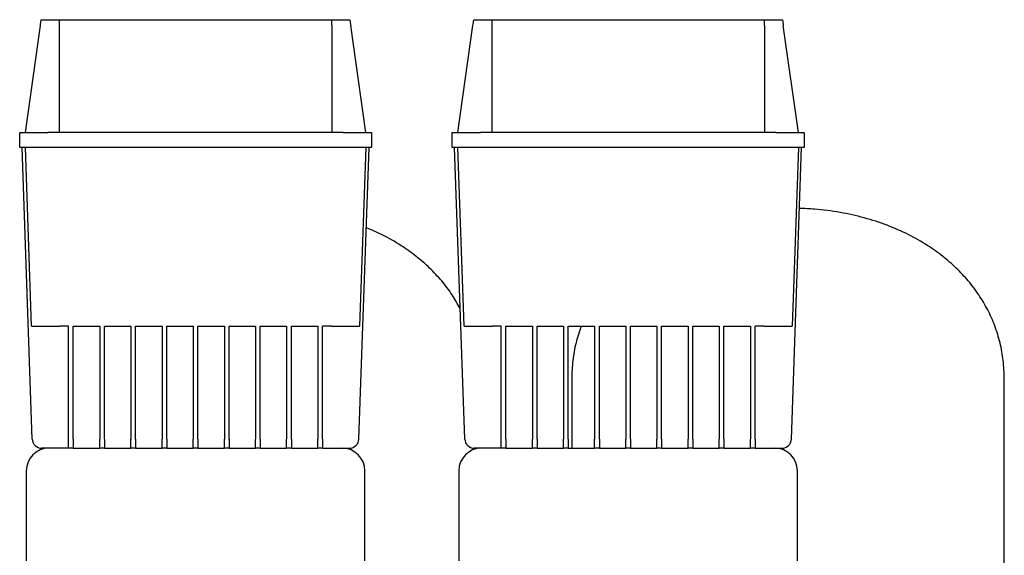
# Model space of a CAD drawing. Header units: millimetres. Extents: x 13 to 1368, y 14 to 860.
# Tile 4 of 7: x 29 to 553, y 575 to 860. Entities that reach past the tile are written whole.
import ezdxf

# ---------------------------------------------------------------- set-up
doc = ezdxf.new("R2010")
doc.units = ezdxf.units.MM

msp = doc.modelspace()

# ---------------------------------------------------------------- linework, layer by layer
at = {"color": 7, "linetype": 'Continuous', "lineweight": 25}
for p, q in [((40.79, 859.79), (50.35, 859.79)), ((50.35, 859.79), (195.37, 859.79)), ((195.37, 859.79), (204.92, 859.79)), ((270.79, 859.79), (280.35, 859.79)), ((280.35, 859.79), (425.37, 859.79)), ((425.37, 859.79), (434.92, 859.79)), ((32.36, 799.79), (40.36, 856.71)), ((50.36, 856.71), (50.36, 799.79)), ((195.36, 856.71), (195.36, 799.79)), ((213.36, 799.79), (205.36, 856.71)), ((262.36, 799.79), (270.36, 856.71)), ((280.36, 856.71), (280.36, 799.79)), ((425.36, 856.71), (425.36, 799.79)), ((443.36, 799.79), (435.36, 856.71)), ((29.36, 791.79), (29.36, 799.79)), ((29.36, 799.79), (44.36, 799.79)), ((201.36, 799.79), (44.36, 799.79)), ((201.36, 799.79), (216.36, 799.79)), ((216.36, 799.79), (216.36, 791.79)), ((259.36, 791.79), (259.36, 799.79)), ((259.36, 799.79), (274.36, 799.79)), ((431.36, 799.79), (274.36, 799.79)), ((431.36, 799.79), (446.36, 799.79)), ((446.36, 799.79), (446.36, 791.79)), ((44.36, 791.79), (29.36, 791.79)), ((36.02, 636.62), (30.6, 791.79)), ((35.67, 696.79), (32.36, 791.79)), ((201.36, 791.79), (44.36, 791.79)), ((216.36, 791.79), (201.36, 791.79)), ((209.69, 636.62), (215.11, 791.79)), ((213.36, 791.79), (210.04, 696.79)), ((274.36, 791.79), (259.36, 791.79)), ((266.02, 636.62), (260.6, 791.79)), ((265.67, 696.79), (262.36, 791.79)), ((431.36, 791.79), (274.36, 791.79)), ((446.36, 791.79), (431.36, 791.79)), ((439.69, 636.62), (445.11, 791.79)), ((443.36, 791.79), (440.04, 696.79)), ((55.36, 696.79), (50.66, 696.79)), ((55.36, 636.62), (55.36, 696.79)), ((57.86, 696.79), (71.92, 696.79)), ((57.86, 636.62), (57.86, 696.79)), ((71.92, 696.79), (71.92, 636.62)), ((74.42, 696.79), (88.48, 696.79)), ((74.42, 636.62), (74.42, 696.79)), ((88.48, 696.79), (88.48, 636.62)), ((90.98, 696.79), (105.04, 696.79)), ((90.98, 636.62), (90.98, 696.79)), ((105.04, 696.79), (105.04, 636.62)), ((107.54, 696.79), (121.61, 696.79)), ((107.54, 636.62), (107.54, 696.79)), ((121.61, 696.79), (121.61, 636.62)), ((124.11, 696.79), (138.17, 696.79)), ((124.11, 636.62), (124.11, 696.79)), ((138.17, 696.79), (138.17, 636.62)), ((140.67, 696.79), (154.73, 696.79)), ((140.67, 636.62), (140.67, 696.79)), ((154.73, 696.79), (154.73, 636.62)), ((157.23, 696.79), (171.29, 696.79)), ((157.23, 636.62), (157.23, 696.79)), ((171.29, 696.79), (171.29, 636.62)), ((173.79, 696.79), (187.86, 696.79)), ((173.79, 636.62), (173.79, 696.79)), ((187.86, 696.79), (187.86, 636.62)), ((195.05, 696.79), (190.36, 696.79)), ((190.36, 636.62), (190.36, 696.79)), ((285.36, 696.79), (280.66, 696.79)), ((285.36, 636.62), (285.36, 696.79)), ((287.86, 696.79), (301.92, 696.79)), ((287.86, 636.62), (287.86, 696.79)), ((301.92, 696.79), (301.92, 636.62)), ((304.42, 696.79), (318.48, 696.79)), ((304.42, 636.62), (304.42, 696.79)), ((318.48, 696.79), (318.48, 636.62)), ((320.98, 696.79), (335.04, 696.79)), ((320.98, 636.62), (320.98, 696.79)), ((335.04, 696.79), (335.04, 636.62)), ((337.54, 696.79), (351.61, 696.79)), ((337.54, 636.62), (337.54, 696.79)), ((351.61, 696.79), (351.61, 636.62)), ((354.11, 696.79), (368.17, 696.79)), ((354.11, 636.62), (354.11, 696.79)), ((368.17, 696.79), (368.17, 636.62)), ((370.67, 696.79), (384.73, 696.79)), ((370.67, 636.62), (370.67, 696.79)), ((384.73, 696.79), (384.73, 636.62)), ((387.23, 696.79), (401.29, 696.79)), ((387.23, 636.62), (387.23, 696.79)), ((401.29, 696.79), (401.29, 636.62)), ((403.79, 696.79), (417.86, 696.79)), ((403.79, 636.62), (403.79, 696.79)), ((417.86, 696.79), (417.86, 636.62)), ((425.05, 696.79), (420.36, 696.79)), ((420.36, 636.62), (420.36, 696.79)), ((322.86, 668.59), (322.86, 631.79)), ((552.86, 517.79), (552.86, 668.59)), ((55.36, 631.79), (55.36, 636.62)), ((57.86, 636.62), (57.86, 631.79)), ((71.92, 631.79), (71.92, 636.62)), ((74.42, 636.62), (74.42, 631.79)), ((88.48, 631.79), (88.48, 636.62)), ((90.98, 636.62), (90.98, 631.79)), ((105.04, 631.79), (105.04, 636.62)), ((107.54, 636.62), (107.54, 631.79)), ((121.61, 631.79), (121.61, 636.62)), ((124.11, 636.62), (124.11, 631.79)), ((138.17, 631.79), (138.17, 636.62)), ((140.67, 636.62), (140.67, 631.79)), ((154.73, 631.79), (154.73, 636.62)), ((157.23, 636.62), (157.23, 631.79)), ((171.29, 631.79), (171.29, 636.62)), ((173.79, 636.62), (173.79, 631.79)), ((187.86, 631.79), (187.86, 636.62)), ((190.36, 636.62), (190.36, 631.79)), ((285.36, 631.79), (285.36, 636.62)), ((287.86, 636.62), (287.86, 631.79)), ((301.92, 631.79), (301.92, 636.62)), ((304.42, 636.62), (304.42, 631.79)), ((318.48, 631.79), (318.48, 636.62)), ((320.98, 636.62), (320.98, 631.79)), ((335.04, 631.79), (335.04, 636.62)), ((337.54, 636.62), (337.54, 631.79)), ((351.61, 631.79), (351.61, 636.62)), ((354.11, 636.62), (354.11, 631.79)), ((368.17, 631.79), (368.17, 636.62)), ((370.67, 636.62), (370.67, 631.79)), ((384.73, 631.79), (384.73, 636.62)), ((387.23, 636.62), (387.23, 631.79)), ((401.29, 631.79), (401.29, 636.62)), ((403.79, 636.62), (403.79, 631.79)), ((417.86, 631.79), (417.86, 636.62)), ((420.36, 636.62), (420.36, 631.79)), ((55.36, 631.79), (41.02, 631.79)), ((42.86, 631.79), (42.86, 631.62)), ((57.86, 631.79), (55.36, 631.79)), ((57.86, 631.79), (71.92, 631.79)), ((74.42, 631.79), (71.92, 631.79)), ((74.42, 631.79), (88.48, 631.79)), ((90.98, 631.79), (88.48, 631.79)), ((90.98, 631.79), (105.04, 631.79)), ((107.54, 631.79), (105.04, 631.79)), ((107.54, 631.79), (121.61, 631.79)), ((124.11, 631.79), (121.61, 631.79)), ((124.11, 631.79), (138.17, 631.79)), ((140.67, 631.79), (138.17, 631.79)), ((140.67, 631.79), (154.73, 631.79)), ((157.23, 631.79), (154.73, 631.79)), ((157.23, 631.79), (171.29, 631.79)), ((173.79, 631.79), (171.29, 631.79)), ((173.79, 631.79), (187.86, 631.79)), ((190.36, 631.79), (187.86, 631.79)), ((190.36, 631.79), (204.69, 631.79)), ((285.36, 631.79), (271.02, 631.79)), ((272.86, 631.62), (272.86, 631.79)), ((287.86, 631.79), (285.36, 631.79)), ((287.86, 631.79), (301.92, 631.79)), ((304.42, 631.79), (301.92, 631.79)), ((304.42, 631.79), (318.48, 631.79)), ((320.98, 631.79), (318.48, 631.79)), ((320.98, 631.79), (335.04, 631.79)), ((337.54, 631.79), (335.04, 631.79)), ((337.54, 631.79), (351.61, 631.79)), ((354.11, 631.79), (351.61, 631.79)), ((354.11, 631.79), (368.17, 631.79)), ((370.67, 631.79), (368.17, 631.79)), ((370.67, 631.79), (384.73, 631.79)), ((387.23, 631.79), (384.73, 631.79)), ((387.23, 631.79), (401.29, 631.79)), ((403.79, 631.79), (401.29, 631.79)), ((403.79, 631.79), (417.86, 631.79)), ((420.36, 631.79), (417.86, 631.79)), ((420.36, 631.79), (434.69, 631.79)), ((32.86, 619.79), (32.86, 571.79)), ((212.86, 571.79), (212.86, 619.79)), ((262.86, 619.79), (262.86, 571.79)), ((442.86, 571.79), (442.86, 619.79))]:
    msp.add_line(p, q, dxfattribs=at)
for centre, radius, start, end in [((41.02, 636.79), 5, 182, 270), ((204.69, 636.79), 5, 270, 358), ((271.02, 636.79), 5, 182, 270), ((434.69, 636.79), 5, 270, 358), ((44.86, 619.79), 12, 90, 180), ((200.86, 619.79), 12, 0, 90), ((274.86, 619.79), 12, 90, 180), ((430.86, 619.79), 12, 0, 90)]:
    msp.add_arc(centre, radius, start, end, dxfattribs=at)
for points in [[(40.36, 856.71), (40.5, 857.74), (40.64, 858.77), (40.79, 859.79)], [(50.35, 859.79), (50.35, 858.77), (50.36, 857.74), (50.36, 856.71)], [(195.36, 856.71), (195.36, 857.74), (195.36, 858.77), (195.37, 859.79)], [(204.92, 859.79), (205.07, 858.77), (205.21, 857.74), (205.36, 856.71)], [(270.36, 856.71), (270.5, 857.74), (270.64, 858.77), (270.79, 859.79)], [(280.35, 859.79), (280.35, 858.77), (280.36, 857.74), (280.36, 856.71)], [(425.36, 856.71), (425.36, 857.74), (425.36, 858.77), (425.37, 859.79)], [(434.92, 859.79), (435.07, 858.77), (435.21, 857.74), (435.36, 856.71)]]:
    msp.add_open_spline(points, degree=3, dxfattribs=at)
for points, knots in [([(552.86, 668.59), (552.75, 671.87), (552.53, 678.34), (550.77, 687.82), (548.01, 696.86), (544.2, 705.43), (539.45, 713.45), (533.82, 720.9), (527.39, 727.76), (520.16, 734.03), (511.66, 740.07), (501.78, 745.68), (490.47, 750.63), (478.32, 754.58), (465.42, 757.41), (453.88, 759.05), (446.65, 759.25), (443.97, 759.33)], [0, 0, 0, 0, 0.0625121, 0.1233707, 0.1831873, 0.2425265, 0.3018948, 0.3606604, 0.4202372, 0.4809227, 0.5429613, 0.6188427, 0.697188, 0.7782069, 0.8620718, 0.9489333, 1, 1, 1, 1]), ([(263.6, 706.09), (262.22, 708.56), (259.32, 713.71), (253.81, 720.89), (247.39, 727.76), (240.16, 734.04), (231.66, 740.05), (222.8, 745.2), (216.37, 747.88), (213.61, 749.03)], [0, 0, 0, 0, 0.125886, 0.263289, 0.402589, 0.544482, 0.689538, 0.866961, 1, 1, 1, 1]), ([(35.67, 696.79), (35.67, 696.79), (35.75, 696.79), (36.1, 696.79), (36.36, 696.79), (37.09, 696.79), (37.56, 696.79), (38.68, 696.79), (39.33, 696.79), (40.79, 696.79), (41.6, 696.79), (43.32, 696.79), (44.22, 696.79), (46.07, 696.79), (47.01, 696.79), (48.86, 696.79), (49.78, 696.79), (50.66, 696.79)], [0, 0, 0, 0, 0.125, 0.125, 0.25, 0.25, 0.375, 0.375, 0.5, 0.5, 0.625, 0.625, 0.75, 0.75, 0.875, 0.875, 1, 1, 1, 1]), ([(195.05, 696.79), (195.93, 696.79), (196.85, 696.79), (198.7, 696.79), (199.64, 696.79), (201.49, 696.79), (202.4, 696.79), (204.11, 696.79), (204.92, 696.79), (206.38, 696.79), (207.04, 696.79), (208.16, 696.79), (208.62, 696.79), (209.35, 696.79), (209.62, 696.79), (209.96, 696.79), (210.04, 696.79), (210.04, 696.79)], [0, 0, 0, 0, 0.125, 0.125, 0.25, 0.25, 0.375, 0.375, 0.5, 0.5, 0.625, 0.625, 0.75, 0.75, 0.875, 0.875, 1, 1, 1, 1]), ([(265.67, 696.79), (265.67, 696.79), (265.75, 696.79), (266.1, 696.79), (266.36, 696.79), (267.09, 696.79), (267.56, 696.79), (268.68, 696.79), (269.33, 696.79), (270.79, 696.79), (271.6, 696.79), (273.32, 696.79), (274.22, 696.79), (276.07, 696.79), (277.01, 696.79), (278.86, 696.79), (279.78, 696.79), (280.66, 696.79)], [0, 0, 0, 0, 0.125, 0.125, 0.25, 0.25, 0.375, 0.375, 0.5, 0.5, 0.625, 0.625, 0.75, 0.75, 0.875, 0.875, 1, 1, 1, 1]), ([(327.89, 696.79), (326.9, 693.84), (324.89, 687.85), (323.19, 678.36), (322.97, 671.87), (322.86, 668.59)], [0, 0, 0, 0, 0.324505, 0.65772, 1, 1, 1, 1]), ([(425.05, 696.79), (425.93, 696.79), (426.85, 696.79), (428.7, 696.79), (429.64, 696.79), (431.49, 696.79), (432.4, 696.79), (434.11, 696.79), (434.92, 696.79), (436.38, 696.79), (437.04, 696.79), (438.16, 696.79), (438.62, 696.79), (439.35, 696.79), (439.62, 696.79), (439.96, 696.79), (440.04, 696.79), (440.04, 696.79)], [0, 0, 0, 0, 0.125, 0.125, 0.25, 0.25, 0.375, 0.375, 0.5, 0.5, 0.625, 0.625, 0.75, 0.75, 0.875, 0.875, 1, 1, 1, 1])]:
    msp.add_open_spline(points, degree=3, knots=knots, dxfattribs=at)

doc.saveas('drawing.dxf')
